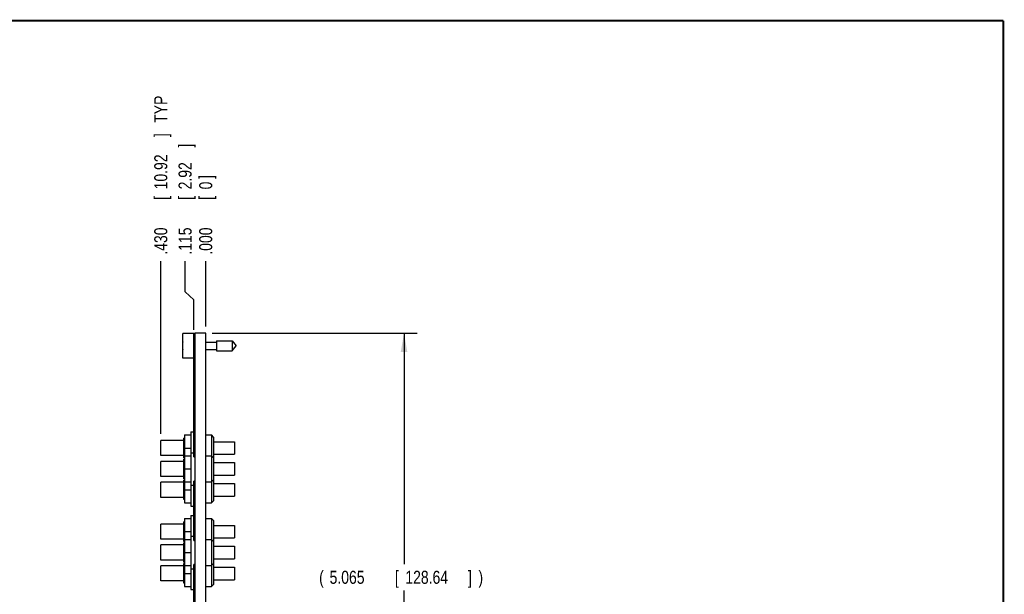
# Model space of a CAD drawing. Header units: inches. Extents: x 0.2 to 16.8, y 0.1 to 10.8.
# Tile 10 of 10: x 7.3 to 16.8, y 5.3 to 10.8. Entities that reach past the tile are written whole.
import ezdxf

# ---------------------------------------------------------------- set-up
doc = ezdxf.new("R2010")
doc.units = ezdxf.units.IN
doc.header["$LTSCALE"] = 0.935
doc.header["$MEASUREMENT"] = 0
doc.layers.get('0').update_dxf_attribs({"linetype": 'CONTINUOUS'})
doc.layers.add('DIMENSIONS', color=7, linetype='CONTINUOUS')
doc.styles.get("Standard").update_dxf_attribs({"font": 'txt', "width": 0.8})
doc.dimstyles.new('DIMSTYLE_1', dxfattribs={"dimtxt": 0.125, "dimasz": 0.18, "dimexe": 0.18, "dimexo": 0.0625, "dimgap": 0.09, "dimtad": 0, "dimtih": 1, "dimtoh": 1, "dimdec": 3, "dimzin": 4, "dimdsep": 46, "dimtxsty": 'STANDARD', "dimblk": '_FILLED', "dimblk1": '_FILLED', "dimblk2": '_FILLED', "dimcen": 0.09, "dimadec": 0, "dimazin": 0, "dimtp": 0.001, "dimtm": 0.001, "dimtfac": 1, "dimtdec": 3, "dimtofl": 0, "dimtmove": 0, "dimatfit": 3, "dimldrblk": '_FILLED', "dimfxl": 1, "dimtolj": 1, "dimtzin": 4, "dimarcsym": 0})
doc.dimstyles.new('DIMSTYLE_2', dxfattribs={"dimtxt": 0.125, "dimasz": 0.18, "dimexe": 0.18, "dimexo": 0.0625, "dimgap": 0.09, "dimtad": 0, "dimtih": 1, "dimtoh": 1, "dimdec": 3, "dimzin": 4, "dimdsep": 46, "dimtxsty": 'STANDARD', "dimblk": '_FILLED', "dimblk1": '_FILLED', "dimblk2": '_FILLED', "dimcen": 0.09, "dimadec": 0, "dimazin": 0, "dimtp": 0.001, "dimtm": 0.001, "dimtfac": 1, "dimtdec": 3, "dimtofl": 0, "dimtmove": 0, "dimatfit": 3, "dimldrblk": '_FILLED', "dimfxl": 1, "dimtolj": 1, "dimtzin": 4, "dimarcsym": 0})

# ---------------------------------------------------------------- blocks, each defined once
blk = doc.blocks.new('*D15')
at = {"layer": 'DIMENSIONS', "color": 2, "linetype": 'CONTINUOUS'}
for p, q in [((8.9193, 8.1654), (8.9193, 8.4571)), ((9.0018, 8.0873), (8.9193, 8.1654)), ((9.0018, 7.8021), (9.0018, 8.0873))]:
    blk.add_line(p, q, dxfattribs=at)
at = {"layer": 'DIMENSIONS', "color": 2, "linetype": 'CONTINUOUS', "width": 0.8}
for s, p in [(']', (8.9818, 9.5446)), ('2.92', (8.9818, 9.1446)), ('[', (8.9818, 9.0446)), ('.115', (8.9818, 8.5196))]:
    blk.add_text(s, height=0.125, rotation=90, dxfattribs=at).set_placement(p)
blk = doc.blocks.new('_FILLED')
at = {"color": 0, "linetype": 'BYBLOCK'}
blk.add_solid([(0, 0), (-1, 0.174), (-1, -0.174)], dxfattribs=at)
blk = doc.blocks.new('*D16')
at = {"layer": 'DIMENSIONS', "color": 2, "linetype": 'CONTINUOUS'}
blk.add_line((8.6868, 6.8046), (8.6868, 8.4571), dxfattribs=at)
at = {"layer": 'DIMENSIONS', "color": 2, "linetype": 'CONTINUOUS', "width": 0.8}
for s, p in [(' TYP', (8.7493, 9.7446)), (']', (8.7493, 9.6446)), ('10.92', (8.7493, 9.1446)), ('[', (8.7493, 9.0446)), ('.430', (8.7493, 8.5196))]:
    blk.add_text(s, height=0.125, rotation=90, dxfattribs=at).set_placement(p)
blk = doc.blocks.new('*D17')
at = {"layer": 'DIMENSIONS', "color": 2, "linetype": 'CONTINUOUS'}
blk.add_line((9.1168, 7.8321), (9.1168, 8.4571), dxfattribs=at)
at = {"layer": 'DIMENSIONS', "color": 2, "linetype": 'CONTINUOUS', "width": 0.8}
for s, p in [(']', (9.1793, 9.2446)), ('0', (9.1793, 9.1446)), ('[', (9.1793, 9.0446)), ('.000', (9.1793, 8.5196))]:
    blk.add_text(s, height=0.125, rotation=90, dxfattribs=at).set_placement(p)
blk = doc.blocks.new('*D23')
at = {"layer": 'DIMENSIONS', "color": 2, "linetype": 'CONTINUOUS'}
for p, q in [((9.1793, 7.7696), (11.1399, 7.7696)), ((11.0149, 7.7696), (11.0149, 5.5574)), ((11.0149, 2.7049), (11.0149, 5.3074)), ((9.0793, 2.7049), (11.1399, 2.7049))]:
    blk.add_line(p, q, dxfattribs=at)
at = {"layer": 'DIMENSIONS', "color": 2, "linetype": 'CONTINUOUS', "xscale": 0.18, "yscale": 0.18, "zscale": 0.18}
for p, rotation in [((11.0149, 7.7696), 90), ((11.0149, 2.7049), 270)]:
    blk.add_blockref('_FILLED', p, dxfattribs=dict(at, rotation=rotation))
at = {"layer": 'DIMENSIONS', "color": 2, "linetype": 'CONTINUOUS', "width": 0.8}
for s, p in [('(', (10.2024, 5.3699)), ('5.065', (10.3024, 5.3699)), ('[', (10.9274, 5.3699)), ('128.64', (11.0274, 5.3699)), (']', (11.6274, 5.3699)), (')', (11.7274, 5.3699))]:
    blk.add_text(s, height=0.125, dxfattribs=at).set_placement(p)

msp = doc.modelspace()

# ---------------------------------------------------------------- linework, layer by layer
at = {"color": 7, "linetype": 'CONTINUOUS'}
for p, q in [((8.8968, 7.5291), (8.8968, 7.7661)), ((9.0168, 7.7661), (8.8968, 7.7661)), ((9.0018, 6.5853), (9.0018, 7.7596)), ((9.0168, 7.7596), (9.0018, 7.7596)), ((9.0168, 7.7396), (9.0018, 7.7396)), ((9.0168, 3.3266), (9.0168, 7.7696)), ((9.1168, 7.7696), (9.0168, 7.7696)), ((9.1168, 3.3239), (9.1168, 7.7696)), ((8.8968, 7.6613), (8.8947, 7.6613)), ((8.8947, 7.6338), (8.8968, 7.6338)), ((9.1168, 7.6826), (9.2205, 7.6826)), ((9.2205, 7.6968), (9.2205, 7.5984)), ((9.2205, 7.6968), (9.3685, 7.6968)), ((9.3685, 7.6968), (9.3685, 7.5984)), ((9.3685, 7.6968), (9.4098, 7.6476)), ((9.3685, 7.5984), (9.4098, 7.6476)), ((9.1168, 7.6125), (9.2205, 7.6125)), ((9.2205, 7.5984), (9.3685, 7.5984)), ((9.0018, 7.5291), (8.8968, 7.5291)), ((8.9128, 6.7946), (8.9128, 6.1446)), ((8.9128, 6.7946), (8.9748, 6.7946)), ((8.9748, 6.8246), (8.9748, 6.1146)), ((8.9748, 6.8246), (9.0018, 6.8246)), ((9.1168, 6.7946), (9.1718, 6.7946)), ((9.1718, 6.7946), (9.1718, 6.1446)), ((9.1918, 6.7746), (9.1718, 6.7946)), ((8.6868, 6.5971), (8.6868, 6.7421)), ((8.9068, 6.7421), (8.6868, 6.7421)), ((8.9068, 6.5761), (8.9068, 6.7631)), ((8.9128, 6.7631), (8.9068, 6.7631)), ((9.1918, 6.7746), (9.1918, 6.1646)), ((9.1918, 6.7296), (9.3918, 6.7296)), ((9.3918, 6.7296), (9.3918, 6.6096)), ((8.9068, 6.5971), (8.6868, 6.5971)), ((8.9128, 6.6696), (8.9748, 6.6696)), ((8.9748, 6.6246), (9.0018, 6.6246)), ((9.0018, 6.6053), (9.0168, 6.6053)), ((9.1918, 6.6096), (9.3918, 6.6096)), ((8.6868, 6.3971), (8.6868, 6.5421)), ((8.9068, 6.5421), (8.6868, 6.5421)), ((8.9128, 6.5761), (8.9068, 6.5761)), ((8.9068, 6.3761), (8.9068, 6.5631)), ((8.9128, 6.5631), (8.9068, 6.5631)), ((8.9128, 6.5946), (8.9748, 6.5946)), ((9.0018, 6.5853), (9.0168, 6.5853)), ((9.1168, 6.5946), (9.1718, 6.5946)), ((9.1918, 6.5746), (9.1718, 6.5946)), ((9.1918, 6.5296), (9.3918, 6.5296)), ((9.3918, 6.5296), (9.3918, 6.4096)), ((8.9128, 6.4696), (8.9748, 6.4696)), ((9.1918, 6.4096), (9.3918, 6.4096)), ((8.9068, 6.3971), (8.6868, 6.3971)), ((8.6868, 6.1971), (8.6868, 6.3421)), ((8.9068, 6.3421), (8.6868, 6.3421)), ((8.9128, 6.3761), (8.9068, 6.3761)), ((8.9068, 6.1761), (8.9068, 6.3631)), ((8.9128, 6.3631), (8.9068, 6.3631)), ((8.9128, 6.3446), (8.9748, 6.3446)), ((8.9748, 6.3146), (9.0018, 6.3146)), ((9.0018, 5.7853), (9.0018, 6.3538)), ((9.0168, 6.3538), (9.0018, 6.3538)), ((9.0168, 6.3338), (9.0018, 6.3338)), ((9.1168, 6.3446), (9.1718, 6.3446)), ((9.1918, 6.3646), (9.1718, 6.3446)), ((9.1918, 6.3296), (9.3918, 6.3296)), ((9.3918, 6.3296), (9.3918, 6.2096)), ((8.9128, 6.2696), (8.9748, 6.2696)), ((8.9068, 6.1971), (8.6868, 6.1971)), ((8.9128, 6.1761), (8.9068, 6.1761)), ((8.9128, 6.1446), (8.9748, 6.1446)), ((9.1168, 6.1446), (9.1718, 6.1446)), ((9.1918, 6.1646), (9.1718, 6.1446)), ((9.1918, 6.2096), (9.3918, 6.2096)), ((8.9748, 6.1146), (9.0018, 6.1146)), ((8.6868, 5.7971), (8.6868, 5.9421)), ((8.9068, 5.9421), (8.6868, 5.9421)), ((8.9068, 5.7761), (8.9068, 5.9631)), ((8.9128, 5.9631), (8.9068, 5.9631)), ((8.9128, 5.9946), (8.9128, 5.3446)), ((8.9128, 5.9946), (8.9748, 5.9946)), ((8.9748, 6.0246), (8.9748, 5.3146)), ((8.9748, 6.0246), (9.0018, 6.0246)), ((9.1168, 5.9946), (9.1718, 5.9946)), ((9.1718, 5.9946), (9.1718, 5.3446)), ((9.1918, 5.9746), (9.1718, 5.9946)), ((9.1918, 5.9746), (9.1918, 5.3646)), ((8.9128, 5.8696), (8.9748, 5.8696)), ((9.1918, 5.9296), (9.3918, 5.9296)), ((9.3918, 5.9296), (9.3918, 5.8096)), ((8.9068, 5.7971), (8.6868, 5.7971)), ((8.9128, 5.7761), (8.9068, 5.7761)), ((8.9068, 5.5761), (8.9068, 5.7631)), ((8.9128, 5.7631), (8.9068, 5.7631)), ((8.9128, 5.7946), (8.9748, 5.7946)), ((8.9748, 5.8246), (9.0018, 5.8246)), ((9.0018, 5.8053), (9.0168, 5.8053)), ((9.0018, 5.7853), (9.0168, 5.7853)), ((9.1168, 5.7946), (9.1718, 5.7946)), ((9.1918, 5.7746), (9.1718, 5.7946)), ((9.1918, 5.8096), (9.3918, 5.8096)), ((8.6868, 5.5971), (8.6868, 5.7421)), ((8.9068, 5.7421), (8.6868, 5.7421)), ((8.9128, 5.6696), (8.9748, 5.6696)), ((9.1918, 5.7296), (9.3918, 5.7296)), ((9.3918, 5.7296), (9.3918, 5.6096)), ((8.9068, 5.5971), (8.6868, 5.5971)), ((8.9128, 5.5761), (8.9068, 5.5761)), ((8.9068, 5.3761), (8.9068, 5.5631)), ((8.9128, 5.5631), (8.9068, 5.5631)), ((9.1918, 5.5646), (9.1718, 5.5446)), ((9.1918, 5.6096), (9.3918, 5.6096)), ((8.6868, 5.3971), (8.6868, 5.5421)), ((8.9068, 5.5421), (8.6868, 5.5421)), ((8.9128, 5.5446), (8.9748, 5.5446)), ((8.9128, 5.4696), (8.9748, 5.4696)), ((8.9748, 5.5146), (9.0018, 5.5146)), ((9.0018, 4.9853), (9.0018, 5.5538)), ((9.0168, 5.5538), (9.0018, 5.5538)), ((9.0168, 5.5338), (9.0018, 5.5338)), ((9.1168, 5.5446), (9.1718, 5.5446)), ((9.1918, 5.5296), (9.3918, 5.5296)), ((9.3918, 5.5296), (9.3918, 5.4096)), ((8.9068, 5.3971), (8.6868, 5.3971)), ((8.9128, 5.3761), (8.9068, 5.3761)), ((9.1918, 5.4096), (9.3918, 5.4096)), ((8.9128, 5.3446), (8.9748, 5.3446)), ((8.9748, 5.3146), (9.0018, 5.3146)), ((9.1168, 5.3446), (9.1718, 5.3446)), ((9.1918, 5.3646), (9.1718, 5.3446))]:
    msp.add_line(p, q, dxfattribs=at)
at = {"color": 7, "linetype": 'CONTINUOUS', "const_width": 0.02}
for points in [[(16.75, 10.7586), (0.25, 10.7586)], [(16.75, 0.2586), (16.75, 10.7586)]]:
    msp.add_lwpolyline(points, dxfattribs=at)
at = {"color": 7, "linetype": 'CONTINUOUS'}
for start, end in [(172.94319, 177.47432), (182.52568, 187.0613)]:
    msp.add_arc((9.2071, 7.6476), 0.3127, start, end, dxfattribs=at)

# ---------------------------------------------------------------- dimensions: what is measured, and where the dimension line sits
at = {"layer": 'DIMENSIONS', "color": 2, "linetype": 'CONTINUOUS'}
dim = msp.add_ordinate_dim(feature_location=(8.6868, 6.8046), offset=(0, 1.6525), dtype=1, origin=(9.1168, 7.7696), text='<> TYP', dimstyle='DIMSTYLE_1', dxfattribs=at)
dim.commit()
dim.dimension.update_dxf_attribs({"geometry": '*D16', "text_midpoint": (8.6868, 9.3321)})
for feature_location, offset, dtype, picture, middle in [((9.00175096, 7.802066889), (-0.0824549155, 0.655), 0, '*D15', (8.9192960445, 9.082066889)), ((9.11675096, 7.832066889), (0, 0.625), 1, '*D17', (9.11675096, 8.932066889))]:
    dim = msp.add_ordinate_dim(feature_location=feature_location, offset=offset, dtype=dtype, origin=(9.11675096, 7.769566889), dimstyle='DIMSTYLE_1', dxfattribs=at)
    dim.commit()
    dim.dimension.update_dxf_attribs({"geometry": picture, "text_midpoint": middle})
dim = msp.add_linear_dim(base=(11.0149, 2.7049), p1=(9.1793, 7.7696), p2=(9.0793, 2.7049), angle=270, text='(<>)', dimstyle='DIMSTYLE_2', dxfattribs=at)
dim.commit()
dim.dimension.update_dxf_attribs({"geometry": '*D23', "text_midpoint": (11.0149, 5.4324), "dimtype": 160})

doc.saveas('drawing.dxf')
